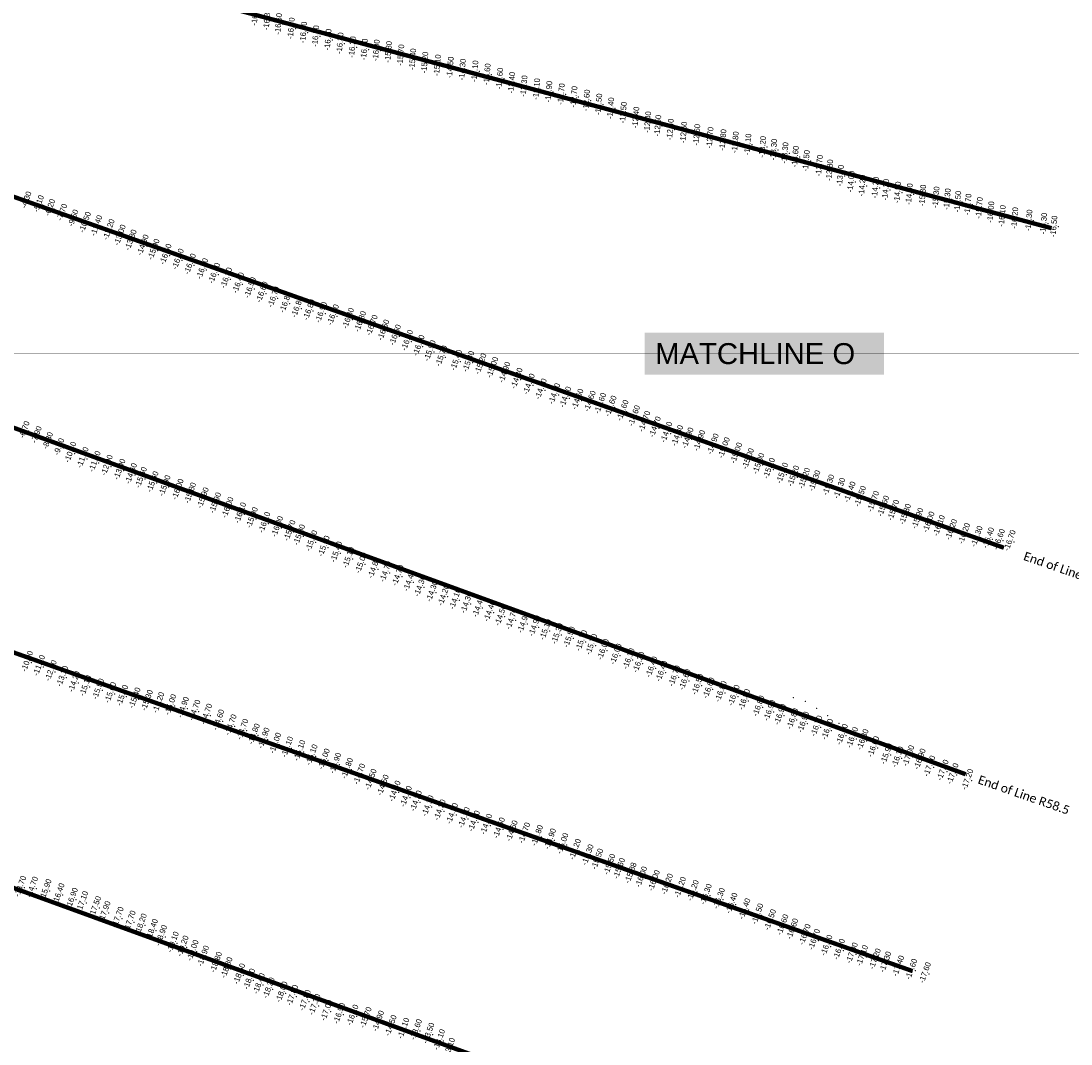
# Model space of a CAD drawing. Header units: feet. Extents: x 850675 to 1077306, y 463961 to 606658.
# Tile 35 of 77: x 945423 to 947828, y 535311 to 537654. Entities that reach past the tile are written whole.
import ezdxf
from ezdxf.enums import TextEntityAlignment as Align

# ---------------------------------------------------------------- set-up
doc = ezdxf.new("R2010")
doc.units = ezdxf.units.FT
doc.header["$MEASUREMENT"] = 0
doc.header["$XCLIPFRAME"] = 0
doc.header["$PDSIZE"] = 100
doc.linetypes.add('DASHED', pattern=[0.75, 0.5, -0.25])
for name, color, linetype in [('ELEV8', 7, 'Continuous'), ('MATCHLINE', 7, 'DASHED'), ('Plan', 150, 'Continuous'), ('POINTS8', 7, 'Continuous'), ('Text', 255, 'Continuous')]:
    doc.layers.add(name, color=color, linetype=linetype)
doc.layers.add('MrSID', color=251, linetype='Continuous', transparency=0.2)
doc.styles.add('Legend', font='calibri.ttf')
doc.styles.add('MM-STANDARD', font='txt', dxfattribs={"height": 1})
doc.styles.get("Standard").update_dxf_attribs({"font": 'simplex.shx'})
picture_1 = doc.add_image_def('image4.sid', size_in_pixel=(6320, 6970))
picture_2 = doc.add_image_def('image11.jpg', size_in_pixel=(1570, 944))

msp = doc.modelspace()

# ---------------------------------------------------------------- linework, layer by layer
at = {"layer": 'MATCHLINE', "color": 1, "const_width": 1, "flags": 128}
msp.add_lwpolyline([(963828.314, 536892.7749), (899094.3378, 536892.7749)], dxfattribs=at)
at = {"layer": 'Plan', "const_width": 10}
for points in [[(944859.41, 537963.24), (947783.5149, 537179.7332)], [(944803.58, 537465.4), (947674.2887, 536447.8164)], [(944720.39, 536972.36), (947586.7609, 535929.0833)], [(944637.4, 536480.52), (947465.009, 535478.2052)], [(944469.92, 536009.4), (947289.077, 534983.3079)]]:
    msp.add_lwpolyline(points, dxfattribs=at)
at = {"layer": 'POINTS8', "color": 250, "linetype": 'Continuous', "lineweight": 0, "transparency": 33554687}
for p in [(946022.88, 537647.06, -16.6), (946051.78, 537636.95, -16.7), (946079.92, 537627.58, -16.6), (946107.95, 537619.17, -16.5), (946136.18, 537610.87, -16.4), (946163.7, 537602.79, -16.3), (946191.91, 537594.02, -16.2), (946219.31, 537588.69, -16.1), (946246.58, 537586.61, -16), (946274.59, 537583, -15.8), (946302.76, 537575.47, -15.7), (946330.04, 537566.04, -15.4), (946357.73, 537558.58, -15.2), (946386.62, 537552.27, -15.1), (946416.05, 537547.31, -14.5), (946443.92, 537542.52, -14.3), (946472.52, 537538.7, -14.1), (946500.59, 537531.77, -13.6), (946529.37, 537521.97, -13.6), (946556.69, 537512.22, -13.4), (946584.93, 537504.62, -13.3), (946613.63, 537497.85, -13.1), (946641.75, 537491.7, -12.9), (946670.29, 537486.28, -12.7), (946699.37, 537479.95, -12.7), (946728.14, 537471.94, -12.6), (946756.17, 537462.83, -12.5), (946783.47, 537453.94, -12.4), (946812.49, 537443.75, -12.5), (946841.06, 537432.68, -12.4), (946868.28, 537422.04, -12.4), (946891.41, 537413.9, -12.5), (946920.09, 537405.27, -12.4), (946950.8, 537398.45, -12.6), (946980.67, 537392.97, -12.6), (947011.06, 537386.23, -12.7), (947040.59, 537381.24, -12.8), (947068.8, 537375.97, -12.8), (947097.6, 537371.1, -13.1), (947131.36, 537365.39, -13.2), (947156.8, 537359.16, -13.3), (947182.66, 537351.45, -13.3), (947206.26, 537343.05, -13.6), (947231.38, 537333.44, -13.5), (947261.28, 537322.44, -13.7), (947284.98, 537311.92, -13.8), (947309.44, 537299.58, -13.7), (947333.92, 537285.96, -14), (947359.57, 537276.68, -14.2), (947389.62, 537272.15, -14.2), (947413.36, 537267.06, -14.2), (947440.57, 537261.25, -14.5), (945444.58, 537241.34, -4.3), (947467.46, 537257.16, -14.8), (947498.07, 537254.3, -15.3), (947528.67, 537250, -15.3), (947554.31, 537245.66, -15.3), (947578.39, 537239.99, -15.5), (945472.99, 537232.81, -5.1), (945498.88, 537224.07, -6.2), (945526.67, 537213.06, -7.7), (947601.78, 537233.63, -15.7), (947627.64, 537225.64, -15.7), (947654.03, 537216.05, -16), (945552.1605, 537199.8746, -9.5), (945579.0722, 537190.2877, -10.5), (947680.15, 537207.25, -16.1), (947708.96, 537202.44, -16.2), (947741.4, 537197.1, -16.3), (947775.15, 537189.78, -16.3), (945605.32, 537182.47, -11.4), (945633.49, 537173.53, -12.2), (947798.55, 537183.28, -16.5), (945658.88, 537160.84, -13), (945683.81, 537149.54, -13.8), (945711.42, 537138.08, -14.9), (945736.32, 537128.13, -15.9), (945763.71, 537116.99, -16.5), (945791.8, 537105.82, -16.5), (945819.58, 537094.58, -16.3), (945847.71, 537083.82, -16.2), (945875, 537073.36, -16.1), (945902.65, 537062.69, -16.3), (945930.15, 537051.42, -16.4), (945957.17, 537040.43, -16.5), (945984.18, 537030.18, -16.6), (946010.87, 537018.98, -16.7), (946038.07, 537006.82, -16.8), (946064.96, 536995.73, -16.8), (946092.1, 536989.74, -16.8), (946119.86, 536983.8, -16.9), (946147.1, 536978.21, -16.8), (946181.82, 536970.17, -16.8), (946209.43, 536962.83, -16.8), (946235.96, 536954.29, -16.7), (946262.58, 536943.31, -16.6), (946289.52, 536931.94, -16.5), (946316.92, 536919.86, -16.3), (946343.35, 536908.23, -16.1), (946368.78, 536896.04, -15.9), (946395.17, 536884, -15.7), (946429.42, 536874.32, -15.4), (946457.25, 536871.43, -15.3), (946485.02, 536865.9, -15.2), (946512.17, 536857.73, -15), (946539.84, 536846.46, -14.9), (946567.78, 536832.8, -14.8), (946595.73, 536819.62, -14.7), (946623.11, 536808.36, -14.6), (946654.12, 536797.53, -14.6), (946679.29, 536789.79, -14.6), (946707.13, 536784.83, -14.6), (946735.35, 536780.39, -14.6), (946759.22, 536775.52, -14.6), (946783.06, 536769.14, -14.6), (946810.4, 536759.29, -14.6), (946836.77, 536747.04, -14.6), (946860.29, 536734.09, -14.7), (945440.29, 536715.21, -6.7), (946884.26, 536721.45, -14.7), (946910.66, 536709.4, -14.8), (945468.11, 536703.65, -7.9), (945493.87, 536690.23, -8.8), (946935.62, 536701.53, -14.8), (946959.36, 536696.11, -14.9), (946986.16, 536690.12, -14.9), (945519.69, 536676.16, -9.8), (945545.64, 536663.54, -10.4), (947017.1, 536682.27, -14.9), (947042.39, 536673.72, -15), (947070.67, 536661.74, -15), (945573.85, 536651.28, -11.2), (945601.26, 536642.26, -11.9), (947097.6, 536648.67, -15), (947121.61, 536637.5, -15), (945629.07, 536633.65, -12.9), (945658.21, 536624.13, -13.9), (945684.52, 536614.63, -14.6), (947145.76, 536626.65, -15.1), (947175.84, 536615.57, -15.1), (945707.3, 536605.63, -15.5), (945733.92, 536595.85, -15.6), (945761.4, 536586.87, -15.9), (947201.28, 536609.02, -15.2), (947226.3, 536603.66, -15.2), (947249.98, 536598.15, -15.3), (947281.88, 536588.6, -15.3), (945791.41, 536578.54, -16), (945820.01, 536570.1, -15.8), (947306.89, 536581.04, -15.3), (947330.5, 536572.45, -15.4), (945848.9, 536558.99, -15.9), (945877.3, 536547.52, -15.9), (947354.43, 536562.45, -15.5), (947384.29, 536550.67, -15.7), (947407.32, 536540.12, -15.6), (945905.56, 536536.85, -16), (945934.62, 536524.64, -16.1), (947430.37, 536530.66, -15.7), (947457.32, 536521.43, -15.8), (945961.39, 536513.65, -15.9), (945989.88, 536502.71, -16.1), (946019.32, 536493.17, -16), (947485.72, 536511.93, -15.9), (947511.24, 536503.7, -16), (947534.9, 536495.48, -16.1), (946047.6, 536483.96, -15.7), (946069.72, 536474.2, -15.8), (947562.96, 536486.23, -16.2), (947592.51, 536477.33, -16.2), (947621.31, 536470.76, -16.3), (947647.96, 536467.34, -16.4), (946097.78, 536460.64, -15.7), (946125.94, 536448.36, -15.5), (947672.33, 536463.91, -16.6), (947697.12, 536461.27, -16.7), (946154.65, 536435.05, -15.4), (946182.38, 536422.39, -15.1), (946211.22, 536410.06, -15), (946240.4, 536398.8, -14.8), (946267.33, 536390.02, -14.7), (946295.38, 536381.53, -14.7), (946321.42, 536368.8, -14.4), (946346.29, 536356.86, -14.3), (946373.78, 536344.95, -14.3), (946400.46, 536335.89, -14.2), (946426.64, 536327.45, -14.1), (946452.6, 536318.72, -14.3), (946479.68, 536309.66, -14.4), (946505.53, 536299.5, -14.4), (946531.01, 536290.02, -14.5), (946555.84, 536281.37, -14.7), (946582.72, 536273.24, -14.9), (946608.47, 536265.92, -14.9), (946633.69, 536257.29, -15.1), (946660.52, 536248, -15.3), (946688.02, 536240.06, -15.5), (946716.03, 536231.91, -15.7), (946739.01, 536223.38, -15.7), (946765.5, 536211.86, -16), (945446.67, 536184.51, -10), (946794.72, 536201.01, -16), (946824.05, 536190.57, -16.1), (946846.96, 536182.48, -16.2), (945473.87, 536175.1, -11.1), (945500.85, 536163.2, -12.1), (946876.57, 536171.76, -16.4), (946899.4, 536161.84, -16.4), (945527.03, 536150.42, -13.1), (945554.16, 536138.05, -14.2), (946928.95, 536151.14, -16.7), (946952.82, 536142.69, -16.6), (946981.86, 536131.91, -16.5), (945580.03, 536128.71, -15.1), (945609.16, 536121.22, -15.5), (945637.35, 536112.94, -15.6), (945664.42, 536106.54, -15.5), (947007.36, 536123.5, -16.6), (947035.3, 536115.38, -16.8), (947065.07, 536106.74, -16.8), (945692.69, 536100.79, -15.4), (945720.99, 536095.27, -15.3), (945747.33, 536090.12, -15.2), (945774.97, 536085.24, -15), (947088.96, 536097.14, -16.8), (947121.52, 536082.3, -16.8), (947191.56, 536104.11, -16.9), (947219.77, 536095.97, -16.8), (945803.65, 536079.22, -14.9), (945830, 536072.53, -14.7), (945856.99, 536063.58, -14.7), (947146.58, 536072.01, -16.9), (947170.76, 536063.07, -16.9), (947245.59, 536079.69, -16.8), (947270.6, 536062.9, -16.8), (945884.64, 536050.39, -14.6), (945912.77, 536039.13, -14.7), (947199.48, 536053.04, -16.8), (947224.06, 536045.2, -16.9), (947254.39, 536036.5, -16.7), (947296.51, 536045.97, -16.9), (945939.79, 536028.79, -14.7), (945965.92, 536018.02, -14.8), (947279.25, 536028.84, -16.9), (947312.74, 536017.25, -16.1), (947336.23, 536010.03, -16.3), (945988.28, 536008.61, -14.9), (946014.86, 535997.12, -15), (946042.2, 535988.37, -15.1), (947360.14, 536005.4, -16.8), (947384.77, 535989.07, -16.6), (946070.32, 535980.13, -15.1), (946098.19, 535970.38, -15.1), (947414.51, 535972.79, -15.9), (947440.01, 535965.66, -16.1), (947464.94, 535968.3, -17), (946126.21, 535960.7, -15), (946152.41, 535951.21, -14.9), (946179.37, 535939.46, -14.8), (947490.93, 535960.68, -16.9), (947513.13, 535944.64, -17.1), (946207.3, 535926.35, -14.7), (946233.46, 535914.16, -14.5), (947543.59, 535935.27, -17.1), (947566.33, 535927.27, -17.2), (947600.07, 535914.04, -17.2), (946261.16, 535900.91, -14.5), (946288.28, 535887.3, -14.4), (946314.14, 535875.13, -14.2), (946337.01, 535864.8, -14.2), (946363.93, 535853.68, -14.1), (946391.52, 535844.34, -14.2), (946419.74, 535836.09, -14.2), (946446.8, 535826.62, -14.2), (946469.89, 535818.69, -14.3), (946497.94, 535811.36, -14.3), (946527.31, 535803.02, -14.5), (946556.55, 535796.28, -14.6), (946585.19, 535791.47, -14.7), (946614.51, 535785.64, -14.8), (946644.3, 535777.78, -14.9), (946672.68, 535767.24, -15), (946701.4, 535753.96, -15.2), (946730.35, 535741.39, -15.3), (946752.4, 535731.73, -15.5), (946780.28, 535719.64, -15.5), (946802.39, 535710.18, -15.6), (946828.6966, 535699.816, -15.882), (946853.07, 535690.72, -16), (946882.06, 535682.31, -16), (946912.11, 535674.4, -16.2), (945430.85, 535669.13, -13.7), (945458.03, 535667.37, -14.7), (945488.87, 535661.99, -15.9), (945518.68, 535652.42, -16.4), (946942.22, 535666.87, -16.2), (946971.34, 535659.62, -16.2), (947001.04, 535650.98, -16.3), (945549.24, 535641.94, -16.9), (945572.85, 535634.29, -17.1), (947031.09, 535641.65, -16.3), (947059.97, 535630.5, -16.4), (945602.43, 535622.76, -17.5), (945623.99, 535611.48, -17.9), (947089.67, 535617.77, -16.4), (947119.24, 535606.12, -16.5), (945654.09, 535598.35, -17.7), (945681.61, 535589.69, -17.7), (945707.03, 535582.95, -18.2), (947148.15, 535592.65, -16.5), (947176.7, 535581.21, -16.6), (945732.6, 535570.61, -18.4), (945753.49, 535556.58, -18.9), (947199.17, 535571.75, -16.6), (947227.58, 535558.88, -16.7), (945780.34, 535541.42, -19.1), (945802.86, 535532.45, -19.2), (947248.99, 535547.58, -16.7), (947277.45, 535534.01, -16.8), (945825.72, 535522.48, -19), (945849.73, 535509.46, -18.9), (947306.09, 535524.98, -16.9), (947335.48, 535516.53, -17), (947358.94, 535510.56, -17.1), (945879.15, 535495.44, -18.8), (945903.46, 535482.98, -18.8), (947388.13, 535502.97, -17.2), (947412.21, 535496, -17.3), (947441.84, 535486.76, -17.4), (945932.47, 535468.74, -18.5), (945955.27, 535456.87, -18.5), (947471.71, 535479.31, -17.6), (947502.95, 535471.41, -17.6), (945977.33, 535446.41, -18.4), (945999.78, 535436.61, -18.2), (946029.37, 535427.28, -18), (946053.78, 535419.61, -17.8), (946082.64, 535408.14, -17.8), (946104.8, 535398.56, -17.3), (946132.18, 535385.24, -17), (946161.42, 535378.19, -16.5), (946191.84, 535374.34, -16.1), (946221.99, 535368.85, -15.7), (946250.45, 535360.77, -14.9), (946279.35, 535350.5, -14.5), (946308.45, 535343.88, -14.1), (946337.25, 535341.11, -13.6), (946365.86, 535332.8, -13.5), (946390.25, 535317.94, -13.1)]:
    msp.add_point(p, dxfattribs=at)

# ---------------------------------------------------------------- texts
at = {"layer": 'ELEV8', "color": 18, "true_color": 0x000000, "transparency": 33554687, "style": 'MM-STANDARD'}
for s, rotation, p in [('-16.90', 85, (945969.04, 537667.74, -16.9)), ('-16.80', 85, (945996.47, 537657.37, -16.8)), ('-16.60', 85, (946022.88, 537647.06, -16.6)), ('-16.70', 85, (946051.78, 537636.95, -16.7)), ('-16.60', 85, (946079.92, 537627.58, -16.6)), ('-16.50', 85, (946107.95, 537619.17, -16.5)), ('-16.40', 85, (946136.18, 537610.87, -16.4)), ('-16.30', 85, (946163.7, 537602.79, -16.3)), ('-16.20', 85, (946191.91, 537594.02, -16.2)), ('-16.10', 85, (946219.31, 537588.69, -16.1)), ('-16.00', 85, (946246.58, 537586.61, -16)), ('-15.80', 85, (946274.59, 537583, -15.8)), ('-15.70', 85, (946302.76, 537575.47, -15.7)), ('-15.40', 85, (946330.04, 537566.04, -15.4)), ('-15.20', 85, (946357.73, 537558.58, -15.2)), ('-15.10', 85, (946386.62, 537552.27, -15.1)), ('-14.50', 85, (946416.05, 537547.31, -14.5)), ('-14.30', 85, (946443.92, 537542.52, -14.3)), ('-14.10', 85, (946472.52, 537538.7, -14.1)), ('-13.60', 85, (946500.59, 537531.77, -13.6)), ('-13.60', 85, (946529.37, 537521.97, -13.6)), ('-13.40', 85, (946556.69, 537512.22, -13.4)), ('-13.30', 85, (946584.93, 537504.62, -13.3)), ('-13.10', 85, (946613.63, 537497.85, -13.1)), ('-12.90', 85, (946641.75, 537491.7, -12.9)), ('-12.70', 85, (946670.29, 537486.28, -12.7)), ('-12.70', 85, (946699.37, 537479.95, -12.7)), ('-12.60', 85, (946728.14, 537471.94, -12.6)), ('-12.50', 85, (946756.17, 537462.83, -12.5)), ('-12.40', 85, (946783.47, 537453.94, -12.4)), ('-12.50', 85, (946812.49, 537443.75, -12.5)), ('-12.40', 85, (946841.06, 537432.68, -12.4)), ('-12.40', 85, (946868.28, 537422.04, -12.4)), ('-12.50', 85, (946891.41, 537413.9, -12.5)), ('-12.40', 85, (946920.09, 537405.27, -12.4)), ('-12.60', 85, (946950.8, 537398.45, -12.6)), ('-12.60', 85, (946980.67, 537392.97, -12.6)), ('-12.70', 85, (947011.06, 537386.23, -12.7)), ('-12.80', 85, (947040.59, 537381.24, -12.8)), ('-12.80', 85, (947068.8, 537375.97, -12.8)), ('-13.10', 85, (947097.6, 537371.1, -13.1)), ('-13.20', 85, (947131.36, 537365.39, -13.2)), ('-13.30', 85, (947156.8, 537359.16, -13.3)), ('-13.30', 85, (947182.66, 537351.45, -13.3)), ('-13.60', 85, (947206.26, 537343.05, -13.6)), ('-13.50', 85, (947231.38, 537333.44, -13.5)), ('-13.70', 85, (947261.28, 537322.44, -13.7)), ('-13.80', 85, (947284.98, 537311.92, -13.8)), ('-13.70', 85, (947309.44, 537299.58, -13.7)), ('-14.00', 85, (947333.92, 537285.96, -14)), ('-14.20', 85, (947359.57, 537276.68, -14.2)), ('-14.20', 85, (947389.62, 537272.15, -14.2)), ('-14.20', 85, (947413.36, 537267.06, -14.2)), ('-14.50', 85, (947440.57, 537261.25, -14.5)), ('-4.30', 70, (945444.58, 537241.34, -4.3)), ('-14.80', 85, (947467.46, 537257.16, -14.8)), ('-15.30', 85, (947498.07, 537254.3, -15.3)), ('-15.30', 85, (947528.67, 537250, -15.3)), ('-15.30', 85, (947554.31, 537245.66, -15.3)), ('-15.50', 85, (947578.39, 537239.99, -15.5)), ('-5.10', 70, (945472.99, 537232.81, -5.1)), ('-6.20', 70, (945498.88, 537224.07, -6.2)), ('-7.70', 70, (945526.67, 537213.06, -7.7)), ('-15.70', 85, (947601.78, 537233.63, -15.7)), ('-15.70', 85, (947627.64, 537225.64, -15.7)), ('-16.00', 85, (947654.03, 537216.05, -16)), ('-9.50', 70, (945552.1605, 537199.8746, -9.5)), ('-10.50', 70, (945579.0722, 537190.2877, -10.5)), ('-16.10', 85, (947680.15, 537207.25, -16.1)), ('-16.20', 85, (947708.96, 537202.44, -16.2)), ('-16.30', 85, (947741.4, 537197.1, -16.3)), ('-16.30', 85, (947775.15, 537189.78, -16.3)), ('-11.40', 70, (945605.32, 537182.47, -11.4)), ('-12.20', 70, (945633.49, 537173.53, -12.2)), ('-13.00', 70, (945658.88, 537160.84, -13)), ('-16.50', 85, (947798.55, 537183.28, -16.5)), ('-13.80', 70, (945683.81, 537149.54, -13.8)), ('-14.90', 70, (945711.42, 537138.08, -14.9)), ('-15.90', 70, (945736.32, 537128.13, -15.9)), ('-16.50', 70, (945763.71, 537116.99, -16.5)), ('-16.50', 70, (945791.8, 537105.82, -16.5)), ('-16.30', 70, (945819.58, 537094.58, -16.3)), ('-16.20', 70, (945847.71, 537083.82, -16.2)), ('-16.10', 70, (945875, 537073.36, -16.1)), ('-16.30', 70, (945902.65, 537062.69, -16.3)), ('-16.40', 70, (945930.15, 537051.42, -16.4)), ('-16.50', 70, (945957.17, 537040.43, -16.5)), ('-16.60', 70, (945984.18, 537030.18, -16.6)), ('-16.70', 70, (946010.87, 537018.98, -16.7)), ('-16.80', 70, (946038.07, 537006.82, -16.8)), ('-16.80', 70, (946064.96, 536995.73, -16.8)), ('-16.80', 70, (946092.1, 536989.74, -16.8)), ('-16.90', 70, (946119.86, 536983.8, -16.9)), ('-16.80', 70, (946147.1, 536978.21, -16.8)), ('-16.80', 70, (946181.82, 536970.17, -16.8)), ('-16.80', 70, (946209.43, 536962.83, -16.8)), ('-16.70', 70, (946235.96, 536954.29, -16.7)), ('-16.60', 70, (946262.58, 536943.31, -16.6)), ('-16.50', 70, (946289.52, 536931.94, -16.5)), ('-16.30', 70, (946316.92, 536919.86, -16.3)), ('-16.10', 70, (946343.35, 536908.23, -16.1)), ('-15.90', 70, (946368.78, 536896.04, -15.9)), ('-15.70', 70, (946395.17, 536884, -15.7)), ('-15.40', 70, (946429.42, 536874.32, -15.4)), ('-15.30', 70, (946457.25, 536871.43, -15.3)), ('-15.20', 70, (946485.02, 536865.9, -15.2)), ('-15.00', 70, (946512.17, 536857.73, -15)), ('-14.90', 70, (946539.84, 536846.46, -14.9)), ('-14.80', 70, (946567.78, 536832.8, -14.8)), ('-14.70', 70, (946595.73, 536819.62, -14.7)), ('-14.60', 70, (946623.11, 536808.36, -14.6)), ('-14.60', 70, (946654.12, 536797.53, -14.6)), ('-14.60', 70, (946679.29, 536789.79, -14.6)), ('-14.60', 70, (946707.13, 536784.83, -14.6)), ('-14.60', 70, (946735.35, 536780.39, -14.6)), ('-14.60', 70, (946759.22, 536775.52, -14.6)), ('-14.60', 70, (946783.06, 536769.14, -14.6)), ('-14.60', 70, (946810.4, 536759.29, -14.6)), ('-14.60', 70, (946836.77, 536747.04, -14.6)), ('-14.70', 70, (946860.29, 536734.09, -14.7)), ('-6.70', 70, (945440.29, 536715.21, -6.7)), ('-14.70', 70, (946884.26, 536721.45, -14.7)), ('-14.80', 70, (946910.66, 536709.4, -14.8)), ('-7.90', 70, (945468.11, 536703.65, -7.9)), ('-8.80', 70, (945493.87, 536690.23, -8.8)), ('-14.80', 70, (946935.62, 536701.53, -14.8)), ('-14.90', 70, (946959.36, 536696.11, -14.9)), ('-14.90', 70, (946986.16, 536690.12, -14.9)), ('-14.90', 70, (947017.1, 536682.27, -14.9)), ('-9.80', 70, (945519.69, 536676.16, -9.8)), ('-10.40', 70, (945545.64, 536663.54, -10.4)), ('-15.00', 70, (947042.39, 536673.72, -15)), ('-15.00', 70, (947070.67, 536661.74, -15)), ('-11.20', 70, (945573.85, 536651.28, -11.2)), ('-11.90', 70, (945601.26, 536642.26, -11.9)), ('-12.90', 70, (945629.07, 536633.65, -12.9)), ('-15.00', 70, (947097.6, 536648.67, -15)), ('-15.00', 70, (947121.61, 536637.5, -15)), ('-13.90', 70, (945658.21, 536624.13, -13.9)), ('-14.60', 70, (945684.52, 536614.63, -14.6)), ('-15.10', 70, (947145.76, 536626.65, -15.1)), ('-15.10', 70, (947175.84, 536615.57, -15.1)), ('-15.20', 70, (947201.28, 536609.02, -15.2)), ('-15.50', 70, (945707.3, 536605.63, -15.5)), ('-15.60', 70, (945733.92, 536595.85, -15.6)), ('-15.90', 70, (945761.4, 536586.87, -15.9)), ('-15.20', 70, (947226.3, 536603.66, -15.2)), ('-15.30', 70, (947249.98, 536598.15, -15.3)), ('-15.30', 70, (947281.88, 536588.6, -15.3)), ('-16.00', 70, (945791.41, 536578.54, -16)), ('-15.80', 70, (945820.01, 536570.1, -15.8)), ('-15.90', 70, (945848.9, 536558.99, -15.9)), ('-15.30', 70, (947306.89, 536581.04, -15.3)), ('-15.40', 70, (947330.5, 536572.45, -15.4)), ('-15.50', 70, (947354.43, 536562.45, -15.5)), ('-15.90', 70, (945877.3, 536547.52, -15.9)), ('-16.00', 70, (945905.56, 536536.85, -16)), ('-15.70', 70, (947384.29, 536550.67, -15.7)), ('-15.60', 70, (947407.32, 536540.12, -15.6)), ('-16.10', 70, (945934.62, 536524.64, -16.1)), ('-15.90', 70, (945961.39, 536513.65, -15.9)), ('-15.70', 70, (947430.37, 536530.66, -15.7)), ('-15.80', 70, (947457.32, 536521.43, -15.8)), ('-15.90', 70, (947485.72, 536511.93, -15.9)), ('-16.10', 70, (945989.88, 536502.71, -16.1)), ('-16.00', 70, (946019.32, 536493.17, -16)), ('-16.00', 70, (947511.24, 536503.7, -16)), ('-16.10', 70, (947534.9, 536495.48, -16.1)), ('-15.70', 70, (946047.6, 536483.96, -15.7)), ('-15.80', 70, (946069.72, 536474.2, -15.8)), ('-16.20', 70, (947562.96, 536486.23, -16.2)), ('-16.20', 70, (947592.51, 536477.33, -16.2)), ('-16.30', 70, (947621.31, 536470.76, -16.3)), ('-16.40', 70, (947647.96, 536467.34, -16.4)), ('-16.60', 70, (947672.33, 536463.91, -16.6)), ('-15.70', 70, (946097.78, 536460.64, -15.7)), ('-15.50', 70, (946125.94, 536448.36, -15.5)), ('-16.70', 70, (947697.12, 536461.27, -16.7)), ('-15.40', 70, (946154.65, 536435.05, -15.4)), ('-15.10', 70, (946182.38, 536422.39, -15.1)), ('-15.00', 70, (946211.22, 536410.06, -15)), ('-14.80', 70, (946240.4, 536398.8, -14.8)), ('-14.70', 70, (946267.33, 536390.02, -14.7)), ('-14.70', 70, (946295.38, 536381.53, -14.7)), ('-14.40', 70, (946321.42, 536368.8, -14.4)), ('-14.30', 70, (946346.29, 536356.86, -14.3)), ('-14.30', 70, (946373.78, 536344.95, -14.3)), ('-14.20', 70, (946400.46, 536335.89, -14.2)), ('-14.10', 70, (946426.64, 536327.45, -14.1)), ('-14.30', 70, (946452.6, 536318.72, -14.3)), ('-14.40', 70, (946479.68, 536309.66, -14.4)), ('-14.40', 70, (946505.53, 536299.5, -14.4)), ('-14.50', 70, (946531.01, 536290.02, -14.5)), ('-14.70', 70, (946555.84, 536281.37, -14.7)), ('-14.90', 70, (946582.72, 536273.24, -14.9)), ('-14.90', 70, (946608.47, 536265.92, -14.9)), ('-15.10', 70, (946633.69, 536257.29, -15.1)), ('-15.30', 70, (946660.52, 536248, -15.3)), ('-15.50', 70, (946688.02, 536240.06, -15.5)), ('-15.70', 70, (946716.03, 536231.91, -15.7)), ('-15.70', 70, (946739.01, 536223.38, -15.7)), ('-16.00', 70, (946765.5, 536211.86, -16)), ('-16.00', 70, (946794.72, 536201.01, -16)), ('-10.00', 70, (945446.67, 536184.51, -10)), ('-11.10', 70, (945473.87, 536175.1, -11.1)), ('-16.10', 70, (946824.05, 536190.57, -16.1)), ('-16.20', 70, (946846.96, 536182.48, -16.2)), ('-12.10', 70, (945500.85, 536163.2, -12.1)), ('-13.10', 70, (945527.03, 536150.42, -13.1)), ('-16.40', 70, (946876.57, 536171.76, -16.4)), ('-16.40', 70, (946899.4, 536161.84, -16.4)), ('-16.70', 70, (946928.95, 536151.14, -16.7)), ('-14.20', 70, (945554.16, 536138.05, -14.2)), ('-15.10', 70, (945580.03, 536128.71, -15.1)), ('-16.60', 70, (946952.82, 536142.69, -16.6)), ('-16.50', 70, (946981.86, 536131.91, -16.5)), ('-15.50', 70, (945609.16, 536121.22, -15.5)), ('-15.60', 70, (945637.35, 536112.94, -15.6)), ('-15.50', 70, (945664.42, 536106.54, -15.5)), ('-16.60', 70, (947007.36, 536123.5, -16.6)), ('-16.80', 70, (947035.3, 536115.38, -16.8)), ('-16.80', 70, (947065.07, 536106.74, -16.8)), ('-15.40', 70, (945692.69, 536100.79, -15.4)), ('-15.30', 70, (945720.99, 536095.27, -15.3)), ('-15.20', 70, (945747.33, 536090.12, -15.2)), ('-15.00', 70, (945774.97, 536085.24, -15)), ('-14.90', 70, (945803.65, 536079.22, -14.9)), ('-16.80', 70, (947088.96, 536097.14, -16.8)), ('-16.80', 70, (947121.52, 536082.3, -16.8)), ('-14.70', 70, (945830, 536072.53, -14.7)), ('-14.70', 70, (945856.99, 536063.58, -14.7)), ('-16.90', 70, (947146.58, 536072.01, -16.9)), ('-16.90', 70, (947170.76, 536063.07, -16.9)), ('-14.60', 70, (945884.64, 536050.39, -14.6)), ('-14.70', 70, (945912.77, 536039.13, -14.7)), ('-16.80', 70, (947199.48, 536053.04, -16.8)), ('-16.90', 70, (947224.06, 536045.2, -16.9)), ('-16.70', 70, (947254.39, 536036.5, -16.7)), ('-14.70', 70, (945939.79, 536028.79, -14.7)), ('-14.80', 70, (945965.92, 536018.02, -14.8)), ('-14.90', 70, (945988.28, 536008.61, -14.9)), ('-16.90', 70, (947279.25, 536028.84, -16.9)), ('-16.10', 70, (947312.74, 536017.25, -16.1)), ('-16.30', 70, (947336.23, 536010.03, -16.3)), ('-16.80', 70, (947360.14, 536005.4, -16.8)), ('-15.00', 70, (946014.86, 535997.12, -15)), ('-15.10', 70, (946042.2, 535988.37, -15.1)), ('-16.60', 70, (947384.77, 535989.07, -16.6)), ('-15.10', 70, (946070.32, 535980.13, -15.1)), ('-15.10', 70, (946098.19, 535970.38, -15.1)), ('-15.00', 70, (946126.21, 535960.7, -15)), ('-15.90', 70, (947414.51, 535972.79, -15.9)), ('-16.10', 70, (947440.01, 535965.66, -16.1)), ('-17.00', 70, (947464.94, 535968.3, -17)), ('-16.90', 70, (947490.93, 535960.68, -16.9)), ('-14.90', 70, (946152.41, 535951.21, -14.9)), ('-14.80', 70, (946179.37, 535939.46, -14.8)), ('-17.10', 70, (947513.13, 535944.64, -17.1)), ('-17.10', 70, (947543.59, 535935.27, -17.1)), ('-14.70', 70, (946207.3, 535926.35, -14.7)), ('-14.50', 70, (946233.46, 535914.16, -14.5)), ('-17.20', 70, (947566.33, 535927.27, -17.2)), ('-17.20', 70, (947600.07, 535914.04, -17.2)), ('-14.50', 70, (946261.16, 535900.91, -14.5)), ('-14.40', 70, (946288.28, 535887.3, -14.4)), ('-14.20', 70, (946314.14, 535875.13, -14.2)), ('-14.20', 70, (946337.01, 535864.8, -14.2)), ('-14.10', 70, (946363.93, 535853.68, -14.1)), ('-14.20', 70, (946391.52, 535844.34, -14.2)), ('-14.20', 70, (946419.74, 535836.09, -14.2)), ('-14.20', 70, (946446.8, 535826.62, -14.2)), ('-14.30', 70, (946469.89, 535818.69, -14.3)), ('-14.30', 70, (946497.94, 535811.36, -14.3)), ('-14.50', 70, (946527.31, 535803.02, -14.5)), ('-14.60', 70, (946556.55, 535796.28, -14.6)), ('-14.70', 70, (946585.19, 535791.47, -14.7)), ('-14.80', 70, (946614.51, 535785.64, -14.8)), ('-14.90', 70, (946644.3, 535777.78, -14.9)), ('-15.00', 70, (946672.68, 535767.24, -15)), ('-15.20', 70, (946701.4, 535753.96, -15.2)), ('-15.30', 70, (946730.35, 535741.39, -15.3)), ('-15.50', 70, (946752.4, 535731.73, -15.5)), ('-15.50', 70, (946780.28, 535719.64, -15.5)), ('-15.60', 70, (946802.39, 535710.18, -15.6)), ('-15.88', 70, (946828.6966, 535699.816, -15.882)), ('-13.70', 70, (945430.85, 535669.13, -13.7)), ('-16.00', 70, (946853.07, 535690.72, -16)), ('-16.00', 70, (946882.06, 535682.31, -16)), ('-16.20', 70, (946912.11, 535674.4, -16.2)), ('-14.70', 70, (945458.03, 535667.37, -14.7)), ('-15.90', 70, (945488.87, 535661.99, -15.9)), ('-16.40', 70, (945518.68, 535652.42, -16.4)), ('-16.20', 70, (946942.22, 535666.87, -16.2)), ('-16.20', 70, (946971.34, 535659.62, -16.2)), ('-16.30', 70, (947001.04, 535650.98, -16.3)), ('-16.90', 70, (945549.24, 535641.94, -16.9)), ('-17.10', 70, (945572.85, 535634.29, -17.1)), ('-17.50', 70, (945602.43, 535622.76, -17.5)), ('-16.30', 70, (947031.09, 535641.65, -16.3)), ('-16.40', 70, (947059.97, 535630.5, -16.4)), ('-17.90', 70, (945623.99, 535611.48, -17.9)), ('-17.70', 70, (945654.09, 535598.35, -17.7)), ('-16.40', 70, (947089.67, 535617.77, -16.4)), ('-16.50', 70, (947119.24, 535606.12, -16.5)), ('-17.70', 70, (945681.61, 535589.69, -17.7)), ('-18.20', 70, (945707.03, 535582.95, -18.2)), ('-16.50', 70, (947148.15, 535592.65, -16.5)), ('-16.60', 70, (947176.7, 535581.21, -16.6)), ('-18.40', 70, (945732.6, 535570.61, -18.4)), ('-18.90', 70, (945753.49, 535556.58, -18.9)), ('-16.60', 70, (947199.17, 535571.75, -16.6)), ('-16.70', 70, (947227.58, 535558.88, -16.7)), ('-19.10', 70, (945780.34, 535541.42, -19.1)), ('-19.20', 70, (945802.86, 535532.45, -19.2)), ('-16.70', 70, (947248.99, 535547.58, -16.7)), ('-16.80', 70, (947277.45, 535534.01, -16.8)), ('-16.90', 70, (947306.09, 535524.98, -16.9)), ('-19.00', 70, (945825.72, 535522.48, -19)), ('-18.90', 70, (945849.73, 535509.46, -18.9)), ('-17.00', 70, (947335.48, 535516.53, -17)), ('-17.10', 70, (947358.94, 535510.56, -17.1)), ('-17.20', 70, (947388.13, 535502.97, -17.2)), ('-18.80', 70, (945879.15, 535495.44, -18.8)), ('-18.80', 70, (945903.46, 535482.98, -18.8)), ('-17.30', 70, (947412.21, 535496, -17.3)), ('-17.40', 70, (947441.84, 535486.76, -17.4)), ('-17.60', 70, (947471.71, 535479.31, -17.6)), ('-18.50', 70, (945932.47, 535468.74, -18.5)), ('-18.50', 70, (945955.27, 535456.87, -18.5)), ('-17.60', 70, (947502.95, 535471.41, -17.6)), ('-18.40', 70, (945977.33, 535446.41, -18.4)), ('-18.20', 70, (945999.78, 535436.61, -18.2)), ('-18.00', 70, (946029.37, 535427.28, -18)), ('-17.80', 70, (946053.78, 535419.61, -17.8)), ('-17.80', 70, (946082.64, 535408.14, -17.8)), ('-17.30', 70, (946104.8, 535398.56, -17.3)), ('-17.00', 70, (946132.18, 535385.24, -17)), ('-16.50', 70, (946161.42, 535378.19, -16.5)), ('-16.10', 70, (946191.84, 535374.34, -16.1)), ('-15.70', 70, (946221.99, 535368.85, -15.7)), ('-14.90', 70, (946250.45, 535360.77, -14.9)), ('-14.50', 70, (946279.35, 535350.5, -14.5)), ('-14.10', 70, (946308.45, 535343.88, -14.1)), ('-13.60', 70, (946337.25, 535341.11, -13.6)), ('-13.50', 70, (946365.86, 535332.8, -13.5)), ('-13.10', 70, (946390.25, 535317.94, -13.1)), ('-13.10', 70, (946412.95, 535298.27, -13.1))]:
    msp.add_text(s, height=13, rotation=rotation, dxfattribs=at).set_placement(p, align=Align.BOTTOM_CENTER)
at = {"layer": 'MATCHLINE', "color": 1, "insert": (946875.3718, 536916.5231), "char_height": 48, "attachment_point": 1, "bg_fill": 1, "box_fill_scale": 1.5, "bg_fill_color": 255, "bg_fill_transparency": 0}
msp.add_mtext_dynamic_manual_height_columns('{\\fArial|b0|i0|c0|p34;MATCHLINE O}', width=500.499458, gutter_width=1521.1859, heights=[0], dxfattribs=at)
at = {"layer": 'Text', "color": 18, "true_color": 0x000000, "style": 'Legend'}
for s, p in [('End of Line R58', (947813.0047, 536397.6689)), ('End of Line R58.5', (947719.8616, 535881.8077))]:
    msp.add_text(s, height=20, rotation=340.768833, dxfattribs=at).set_placement(p, align=Align.MIDDLE_CENTER)

# ---------------------------------------------------------------- pictures from other files: only their frames are drawn
at = {"layer": 'MrSID'}
image = msp.add_image(picture_2, insert=(851552.7296, 463961.3689), size_in_units=(225757.9943, 135742.3864), rotation=0.370518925, dxfattribs=at)
image.dxf.flags = 7
image = msp.add_image(picture_1, insert=(944016.6721, 515780.4844), size_in_units=(20734.9081, 22867.4541), dxfattribs=at)
image.set_boundary_path([(1823.218344, -0.5), (-0.5, -0.5), (-0.5, 6685.048516), (299.218344, 6685.048516), (299.218344, 5448.837583), (908.818344, 5448.837583), (908.818344, 4212.62665), (1213.618344, 4212.62665), (1213.618344, 1740.204784), (1518.418344, 1740.204784), (1518.418344, 564.95385), (1823.218344, 564.95385), (1823.218344, -0.5)])

doc.saveas('drawing.dxf')
